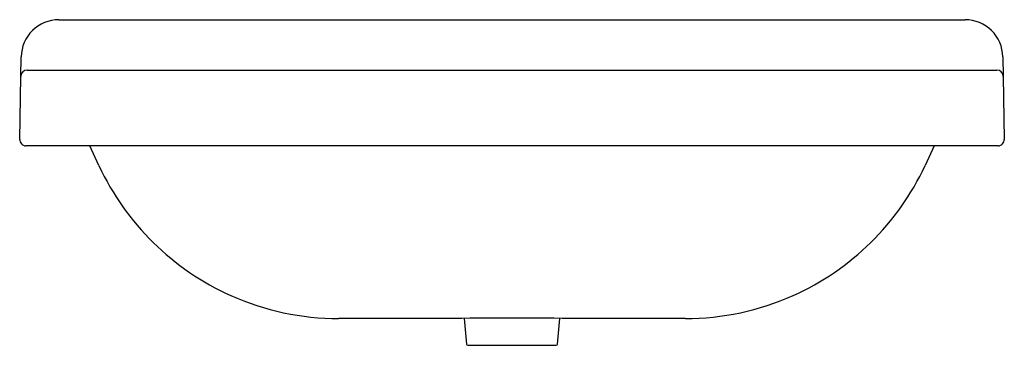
# Model space of a CAD drawing. Header units: millimetres. Extents: x 4804.281 to 4805.062, y 3162.916 to 3163.174.
import ezdxf

# ---------------------------------------------------------------- set-up
doc = ezdxf.new("R2010")
doc.units = ezdxf.units.MM
doc.layers.add('SANINDUSA', color=3, linetype='Continuous')

msp = doc.modelspace()

# ---------------------------------------------------------------- linework, layer by layer
at = {"layer": 'SANINDUSA'}
for p, q in [((4804.31171, 3163.17423), (4805.03135, 3163.17423)), ((4804.28145, 3163.12931), (4804.28172, 3163.14475)), ((4805.06135, 3163.14475), (4805.06162, 3163.12931)), ((4804.28645, 3163.13423), (4804.34144, 3163.13423)), ((4804.34144, 3163.13423), (4805.00163, 3163.13423)), ((4805.00163, 3163.13423), (4805.05662, 3163.13423)), ((4804.28057, 3163.07931), (4804.28145, 3163.12931)), ((4805.06162, 3163.12931), (4805.06249, 3163.07931)), ((4804.34057, 3163.07423), (4804.28557, 3163.07423)), ((4804.34354, 3163.05848), (4804.3362, 3163.07423)), ((4805.0025, 3163.07423), (4804.34057, 3163.07423)), ((4805.00687, 3163.07423), (4804.99953, 3163.05848)), ((4805.05749, 3163.07423), (4805.0025, 3163.07423)), ((4804.6184, 3162.93723), (4804.53386, 3162.93723)), ((4804.6336, 3162.9373), (4804.63545, 3162.91693)), ((4804.70762, 3162.91693), (4804.70947, 3162.9373)), ((4804.8092, 3162.93723), (4804.72467, 3162.93723)), ((4804.63645, 3162.91603), (4804.70662, 3162.91603))]:
    msp.add_line(p, q, dxfattribs=at)
for centre, radius, start, end in [((4804.31171, 3163.14423), 0.03, 90, 179), ((4805.03135, 3163.14423), 0.03, 1, 90), ((4804.28645, 3163.12923), 0.005, 90, 179), ((4805.05662, 3163.12923), 0.005, 1, 90), ((4804.28557, 3163.07923), 0.005, 179, 270), ((4805.05749, 3163.07923), 0.005, 270, 1), ((4804.53386, 3163.14723), 0.21, 205, 245.95503), ((4804.8092, 3163.14723), 0.21, 294.04497, 335), ((4804.53386, 3163.14723), 0.21, 245.95503, 270), ((4804.8092, 3163.14723), 0.21, 270, 294.04497), ((4804.67153, 3157.97524), 4.96227, 89.38647, 90.61353), ((4804.63645, 3162.91703), 0.001, 185.2, 270), ((4804.70662, 3162.91703), 0.001, 270, 354.8)]:
    msp.add_arc(centre, radius, start, end, dxfattribs=at)

doc.saveas('drawing.dxf')
